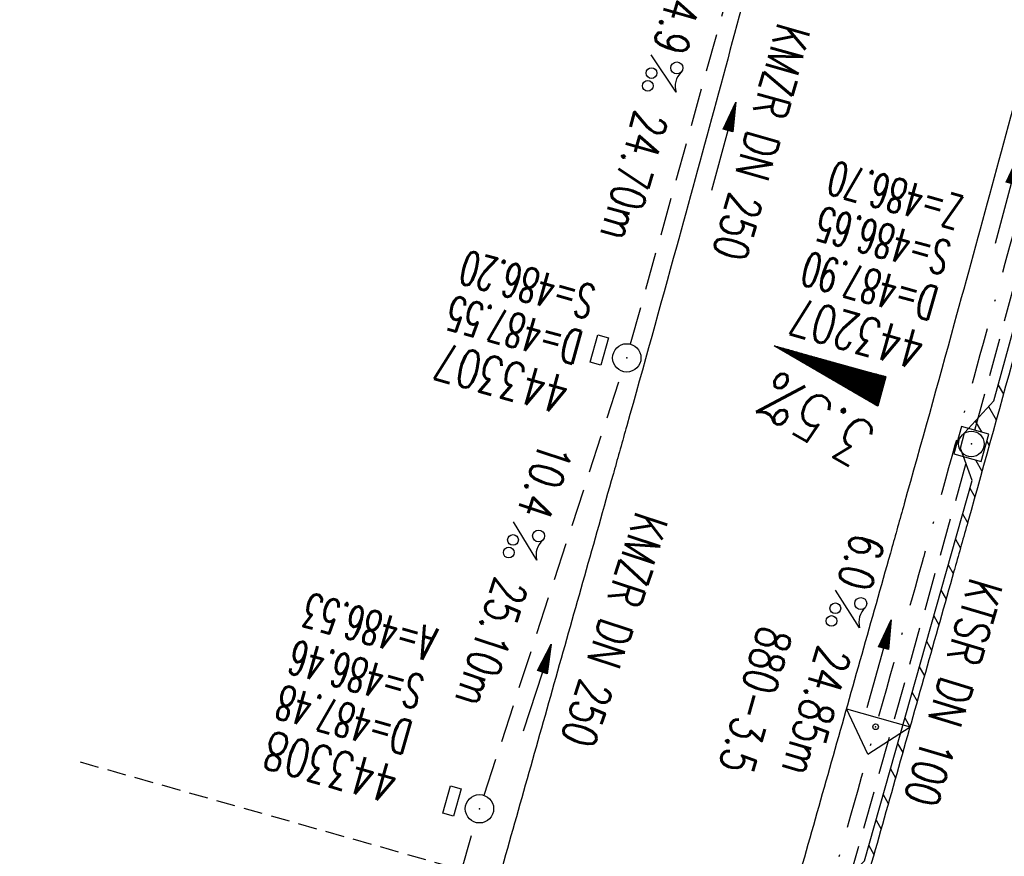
# Model space of a CAD drawing. Extents: x 459406 to 461721, y 413308 to 423218.
# Tile 144 of 256: x 461150 to 461202, y 418235 to 418280. Entities that reach past the tile are written whole.
import ezdxf
from ezdxf.enums import TextEntityAlignment as Align

# ---------------------------------------------------------------- set-up
doc = ezdxf.new("R2010")
doc.units = 0
doc.header["$LTSCALE"] = 2
doc.header["$MEASUREMENT"] = 0
for name, pattern in [('AUSGEZOGEN', [0]), ('GESTRICH-X2', [1.5, 1, -0.5]), ('GESTRICHELT', [0.75, 0.5, -0.25]), ('STRICHPT-X3', [3, 1.5, -0.75, 0, -0.75])]:
    doc.linetypes.add(name, pattern=pattern)
doc.layers.get('0').update_dxf_attribs({"linetype": 'AUSGEZOGEN'})
for name, color, linetype in [('ACHSE', 1, 'STRICHPT-X3'), ('FBR', 8, 'CONTINUOUS'), ('GEF', 7, 'AUSGEZOGEN'), ('HEKTOM', 1, 'GESTRICHELT'), ('KANAL', 7, 'GESTRICH-X2'), ('Netzknoten_PKT', 7, 'CONTINUOUS'), ('Netzknoten_PKT-NR', 7, 'CONTINUOUS'), ('Netzknoten_SIGNATUR', 7, 'CONTINUOUS'), ('PFEIL', 7, 'CONTINUOUS'), ('RINNE', 200, 'CONTINUOUS'), ('SCHACHTNR', 6, 'CONTINUOUS'), ('SCHLITZRINNE', 200, 'AUSGEZOGEN'), ('SCHSYMBOL', 7, 'AUSGEZOGEN'), ('TEXTO', 4, 'CONTINUOUS'), ('TEXTU', 4, 'CONTINUOUS')]:
    doc.layers.add(name, color=color, linetype=linetype)
doc.styles.add('ROMANS', font='romans.shx', dxfattribs={"width": 0.8})

# ---------------------------------------------------------------- blocks, each defined once
blk = doc.blocks.new('GST')
at = {"color": 0}
blk.add_circle((0, 0), 0.75, dxfattribs=at)
blk.add_point((0, 0), dxfattribs=at)
blk = doc.blocks.new('17')
blk.add_lwpolyline([(-0.755, -1.218), (0.748, -1.218), (0.748, -1.801), (-0.755, -1.801)], close=True)
blk.add_blockref('GST', (0, 0))
blk = doc.blocks.new('PROM')
blk.add_line((1.566, 1.817), (0.019, 0.015))
for centre, radius in [((0.317, 1.51), 0.317), ((0.943, 0.291), 0.283), ((1.645, 0.287), 0.283)]:
    blk.add_circle(centre, radius)
blk.add_arc((0.992, 2.682), 1.033, 239.1414, 303.3549)
blk = doc.blocks.new('PFEIL2')
at = {"color": 0}
for p, q in [((0.88, 0.002), (-2.401, -0.012)), ((0.881, -0.271), (0.879, 0.276)), ((0.879, 0.276), (2.429, 0.009)), ((0.911, 0.27), (0.879, 0.265)), ((0.965, 0.261), (0.879, 0.246)), ((1.019, 0.252), (0.879, 0.228)), ((1.073, 0.242), (0.879, 0.209)), ((1.127, 0.233), (0.879, 0.191)), ((1.181, 0.224), (0.879, 0.172)), ((1.235, 0.214), (0.879, 0.154)), ((1.289, 0.205), (0.879, 0.135)), ((1.343, 0.196), (0.879, 0.117)), ((1.397, 0.187), (0.879, 0.098)), ((1.451, 0.177), (0.879, 0.08)), ((1.505, 0.168), (0.879, 0.061)), ((1.559, 0.159), (0.88, 0.043)), ((1.613, 0.149), (0.88, 0.024)), ((1.668, 0.14), (0.88, 0.006)), ((1.722, 0.131), (0.88, -0.013)), ((1.776, 0.121), (0.88, -0.031)), ((1.83, 0.112), (0.88, -0.05)), ((1.884, 0.103), (0.88, -0.068)), ((1.938, 0.094), (0.88, -0.087)), ((1.992, 0.084), (0.88, -0.105)), ((2.046, 0.075), (0.88, -0.124)), ((2.1, 0.066), (0.88, -0.142)), ((2.154, 0.056), (0.88, -0.161)), ((2.208, 0.047), (0.88, -0.179)), ((2.262, 0.038), (0.881, -0.198)), ((2.316, 0.029), (0.881, -0.216)), ((2.37, 0.019), (0.881, -0.235)), ((2.424, 0.01), (0.881, -0.253)), ((2.429, 0.009), (0.881, -0.271))]:
    blk.add_line(p, q, dxfattribs=at)
blk = doc.blocks.new('20')
blk.add_lwpolyline([(-0.754, -0.751), (0.754, -0.751), (0.754, 0.75), (-0.754, 0.75)], close=True)
blk.add_circle((0, 0), 0.676)
blk.add_point((0, 0))
blk = doc.blocks.new('*X8')
at = {"color": 0}
for p, q in [((725.827, 193.844), (727.436, 195.453)), ((725.827, 193.853), (727.427, 195.453)), ((725.827, 193.861), (727.418, 195.453)), ((725.827, 193.87), (727.409, 195.453)), ((725.827, 193.879), (727.401, 195.453)), ((725.827, 193.888), (727.392, 195.453)), ((725.827, 193.897), (727.383, 195.453)), ((725.827, 193.906), (727.374, 195.453)), ((725.827, 193.914), (727.365, 195.453)), ((725.827, 193.923), (727.356, 195.453)), ((725.827, 193.932), (727.347, 195.453)), ((725.827, 193.941), (727.339, 195.453)), ((725.827, 193.95), (727.33, 195.453)), ((725.827, 193.959), (727.321, 195.453)), ((725.827, 193.967), (727.312, 195.453)), ((725.827, 193.976), (727.303, 195.453)), ((725.827, 193.985), (727.294, 195.453)), ((725.827, 193.994), (727.286, 195.453)), ((725.827, 194.003), (727.277, 195.453)), ((725.827, 194.012), (727.268, 195.453)), ((725.827, 194.02), (727.259, 195.453)), ((725.827, 194.029), (727.25, 195.453)), ((725.827, 194.038), (727.241, 195.453)), ((725.827, 194.047), (727.233, 195.453)), ((725.827, 194.056), (727.224, 195.453)), ((725.827, 194.065), (727.215, 195.453)), ((725.827, 194.073), (727.206, 195.453)), ((725.827, 194.082), (727.197, 195.453)), ((725.827, 194.091), (727.188, 195.453)), ((725.827, 194.1), (727.18, 195.453)), ((725.827, 194.109), (727.171, 195.453)), ((725.827, 194.118), (727.162, 195.453)), ((725.827, 194.127), (727.153, 195.453)), ((725.827, 194.135), (727.144, 195.453)), ((725.827, 194.144), (727.135, 195.453)), ((725.827, 194.153), (727.127, 195.453)), ((725.827, 194.162), (727.118, 195.453)), ((725.827, 194.171), (727.109, 195.453)), ((725.827, 194.18), (727.1, 195.453)), ((725.827, 194.188), (727.091, 195.453)), ((725.827, 194.197), (727.082, 195.453)), ((725.827, 194.206), (727.073, 195.453)), ((725.827, 194.215), (727.065, 195.453)), ((725.827, 194.224), (727.056, 195.453)), ((725.827, 194.233), (727.047, 195.453)), ((725.827, 194.241), (727.038, 195.453)), ((725.827, 194.25), (727.029, 195.453)), ((725.827, 194.259), (727.02, 195.453)), ((725.827, 194.268), (727.012, 195.453)), ((725.827, 194.277), (727.003, 195.453)), ((725.827, 194.286), (726.994, 195.453)), ((725.827, 194.294), (726.985, 195.453)), ((725.827, 194.303), (726.976, 195.453)), ((725.827, 194.312), (726.967, 195.453)), ((725.827, 194.321), (726.959, 195.453)), ((725.827, 194.33), (726.95, 195.453)), ((725.827, 194.339), (726.941, 195.453)), ((725.827, 194.348), (726.932, 195.453)), ((725.827, 194.356), (726.923, 195.453)), ((725.827, 194.365), (726.914, 195.453)), ((725.827, 194.374), (726.906, 195.453)), ((725.827, 194.383), (726.897, 195.453)), ((725.827, 194.392), (726.888, 195.453)), ((725.827, 194.401), (726.879, 195.453)), ((725.827, 194.409), (726.87, 195.453)), ((725.827, 194.418), (726.861, 195.453)), ((725.827, 194.427), (726.853, 195.453)), ((725.827, 194.436), (726.844, 195.453)), ((725.827, 194.445), (726.835, 195.453)), ((725.827, 194.454), (726.826, 195.453)), ((725.827, 194.462), (726.817, 195.453)), ((725.827, 194.471), (726.808, 195.453)), ((725.827, 194.48), (726.799, 195.453)), ((725.827, 194.489), (726.791, 195.453)), ((725.827, 194.498), (726.782, 195.453)), ((725.827, 194.507), (726.773, 195.453)), ((725.827, 194.515), (726.764, 195.453)), ((725.827, 194.524), (726.755, 195.453)), ((725.827, 194.533), (726.746, 195.453)), ((725.827, 194.542), (726.738, 195.453)), ((725.827, 194.551), (726.729, 195.453)), ((725.827, 194.56), (726.72, 195.453)), ((725.827, 194.568), (726.711, 195.453)), ((725.827, 194.577), (726.702, 195.453)), ((725.827, 194.586), (726.693, 195.453)), ((725.827, 194.595), (726.685, 195.453)), ((725.827, 194.604), (726.676, 195.453)), ((725.827, 194.613), (726.667, 195.453)), ((725.827, 194.622), (726.658, 195.453)), ((725.827, 194.63), (726.649, 195.453)), ((725.827, 194.639), (726.64, 195.453)), ((725.827, 194.648), (726.632, 195.453)), ((725.827, 194.657), (726.623, 195.453)), ((725.827, 194.666), (726.614, 195.453)), ((725.827, 194.675), (726.605, 195.453)), ((725.827, 194.683), (726.596, 195.453)), ((725.827, 194.692), (726.587, 195.453)), ((725.827, 194.701), (726.579, 195.453)), ((725.827, 194.71), (726.57, 195.453)), ((725.827, 194.719), (726.561, 195.453)), ((725.827, 194.728), (726.552, 195.453)), ((725.827, 194.736), (726.543, 195.453)), ((725.827, 194.745), (726.534, 195.453)), ((725.827, 194.754), (726.525, 195.453)), ((725.827, 194.763), (726.517, 195.453)), ((725.827, 194.772), (726.508, 195.453)), ((725.827, 194.781), (726.499, 195.453)), ((725.827, 194.789), (726.49, 195.453)), ((725.827, 194.798), (726.481, 195.453)), ((725.827, 194.807), (726.472, 195.453)), ((725.827, 194.816), (726.464, 195.453)), ((725.827, 194.825), (726.455, 195.453)), ((725.827, 194.834), (726.446, 195.453)), ((725.827, 194.842), (726.437, 195.453)), ((725.827, 194.851), (726.428, 195.453)), ((725.827, 194.86), (726.419, 195.453)), ((725.827, 194.869), (726.411, 195.453)), ((725.827, 194.878), (726.402, 195.453)), ((725.827, 194.887), (726.393, 195.453)), ((725.827, 194.896), (726.384, 195.453)), ((725.827, 194.904), (726.375, 195.453)), ((725.827, 194.913), (726.366, 195.453)), ((725.827, 194.922), (726.358, 195.453)), ((725.827, 194.931), (726.349, 195.453)), ((725.827, 194.94), (726.34, 195.453)), ((725.827, 194.949), (726.331, 195.453)), ((725.827, 194.957), (726.322, 195.453)), ((725.827, 194.966), (726.313, 195.453)), ((725.827, 194.975), (726.305, 195.453)), ((725.827, 194.984), (726.296, 195.453)), ((725.827, 194.993), (726.287, 195.453)), ((725.827, 195.002), (726.278, 195.453)), ((725.827, 195.01), (726.269, 195.453)), ((725.827, 195.019), (726.26, 195.453)), ((725.827, 195.028), (726.251, 195.453)), ((725.827, 195.037), (726.243, 195.453)), ((725.827, 195.046), (726.234, 195.453)), ((725.827, 195.055), (726.225, 195.453)), ((725.827, 195.063), (726.216, 195.453)), ((725.827, 195.072), (726.207, 195.453)), ((725.827, 195.081), (726.198, 195.453)), ((725.827, 195.09), (726.19, 195.453)), ((725.827, 195.099), (726.181, 195.453)), ((725.827, 195.108), (726.172, 195.453)), ((725.827, 195.116), (726.163, 195.453)), ((725.827, 195.125), (726.154, 195.453)), ((725.827, 195.134), (726.145, 195.453)), ((725.827, 195.143), (726.137, 195.453)), ((725.827, 195.152), (726.128, 195.453)), ((725.827, 195.161), (726.119, 195.453)), ((725.827, 195.17), (726.11, 195.453)), ((725.827, 195.178), (726.101, 195.453)), ((725.827, 195.187), (726.092, 195.453)), ((725.827, 195.196), (726.084, 195.453)), ((725.827, 195.205), (726.075, 195.453)), ((725.827, 195.214), (726.066, 195.453)), ((725.827, 195.223), (726.057, 195.453)), ((725.827, 195.231), (726.048, 195.453)), ((725.827, 195.24), (726.039, 195.453)), ((725.827, 195.249), (726.031, 195.453)), ((725.827, 195.258), (726.022, 195.453)), ((725.827, 195.267), (726.013, 195.453)), ((725.827, 195.276), (726.004, 195.453)), ((725.827, 195.284), (725.995, 195.453)), ((725.827, 195.293), (725.986, 195.453)), ((725.827, 195.302), (725.977, 195.453)), ((725.827, 195.311), (725.969, 195.453)), ((725.827, 195.32), (725.96, 195.453)), ((725.827, 195.329), (725.951, 195.453)), ((725.827, 195.337), (725.942, 195.453)), ((725.827, 195.346), (725.933, 195.453)), ((725.827, 195.355), (725.924, 195.453)), ((725.827, 195.364), (725.916, 195.453)), ((725.827, 195.373), (725.907, 195.453)), ((725.827, 195.382), (725.898, 195.453)), ((725.827, 195.39), (725.889, 195.453)), ((725.827, 195.399), (725.88, 195.453)), ((725.827, 195.408), (725.871, 195.453)), ((725.827, 195.417), (725.863, 195.453)), ((725.827, 195.426), (725.854, 195.453)), ((725.827, 195.435), (725.845, 195.453)), ((725.827, 195.444), (725.836, 195.453)), ((725.827, 193.826), (727.433, 195.433)), ((725.827, 193.817), (727.43, 195.421)), ((725.827, 193.808), (727.427, 195.409)), ((725.827, 193.799), (727.424, 195.397)), ((725.827, 193.791), (727.421, 195.385)), ((725.827, 193.782), (727.418, 195.373)), ((725.827, 193.773), (727.414, 195.361)), ((725.827, 193.764), (727.411, 195.349)), ((725.827, 193.755), (727.408, 195.337)), ((725.827, 193.746), (727.405, 195.325)), ((725.827, 193.738), (727.402, 195.313)), ((725.827, 193.729), (727.399, 195.301)), ((725.827, 193.72), (727.395, 195.289)), ((725.827, 193.711), (727.392, 195.277)), ((725.827, 193.702), (727.389, 195.265)), ((725.827, 193.693), (727.386, 195.253)), ((725.827, 193.685), (727.383, 195.241)), ((725.827, 193.676), (727.38, 195.229)), ((725.827, 193.667), (727.377, 195.217)), ((725.827, 193.658), (727.373, 195.205)), ((725.827, 193.649), (727.37, 195.193)), ((725.827, 193.64), (727.367, 195.181)), ((725.827, 193.632), (727.364, 195.169)), ((725.827, 193.623), (727.361, 195.157)), ((725.827, 193.614), (727.358, 195.145)), ((725.827, 193.605), (727.354, 195.133)), ((725.827, 193.596), (727.351, 195.121)), ((725.827, 193.587), (727.348, 195.109)), ((725.827, 193.579), (727.345, 195.097)), ((725.827, 193.57), (727.342, 195.085)), ((725.827, 193.561), (727.339, 195.073)), ((725.827, 193.552), (727.336, 195.061)), ((725.827, 193.543), (727.332, 195.049)), ((725.827, 193.534), (727.329, 195.037)), ((725.827, 193.525), (727.326, 195.025)), ((725.827, 193.517), (727.323, 195.013)), ((725.827, 193.508), (727.32, 195.001)), ((725.827, 193.499), (727.317, 194.989)), ((725.827, 193.49), (727.313, 194.977)), ((725.827, 193.481), (727.31, 194.965)), ((725.827, 193.472), (727.307, 194.953)), ((725.827, 193.464), (727.304, 194.941)), ((725.827, 193.455), (727.301, 194.929)), ((725.827, 193.446), (727.298, 194.917)), ((725.827, 193.437), (727.295, 194.905)), ((725.827, 193.428), (727.291, 194.893)), ((725.827, 193.419), (727.288, 194.881)), ((725.827, 193.411), (727.285, 194.869)), ((725.827, 193.402), (727.282, 194.857)), ((725.827, 193.393), (727.279, 194.845)), ((725.827, 193.384), (727.276, 194.833)), ((725.827, 193.375), (727.272, 194.821)), ((725.827, 193.366), (727.269, 194.809)), ((725.827, 193.358), (727.266, 194.797)), ((725.827, 193.349), (727.263, 194.785)), ((725.827, 193.34), (727.26, 194.773)), ((725.827, 193.331), (727.257, 194.761)), ((725.827, 193.322), (727.254, 194.749)), ((725.827, 193.313), (727.25, 194.737)), ((725.827, 193.305), (727.247, 194.725)), ((725.827, 193.296), (727.244, 194.713)), ((725.827, 193.287), (727.241, 194.701)), ((725.827, 193.278), (727.238, 194.689)), ((725.827, 193.269), (727.235, 194.677)), ((725.827, 193.26), (727.231, 194.665)), ((725.827, 193.251), (727.228, 194.653)), ((725.827, 193.243), (727.225, 194.641)), ((725.827, 193.234), (727.222, 194.629)), ((725.827, 193.225), (727.219, 194.617)), ((725.827, 193.216), (727.216, 194.605)), ((725.827, 193.207), (727.213, 194.593)), ((725.827, 193.198), (727.209, 194.581)), ((725.827, 193.19), (727.206, 194.569)), ((725.827, 193.181), (727.203, 194.557)), ((725.827, 193.172), (727.2, 194.545)), ((725.827, 193.163), (727.197, 194.533)), ((725.827, 193.154), (727.194, 194.521)), ((725.827, 193.145), (727.19, 194.509)), ((725.827, 193.137), (727.187, 194.497)), ((725.827, 193.128), (727.184, 194.485)), ((725.827, 193.119), (727.181, 194.473)), ((725.827, 193.11), (727.178, 194.461)), ((725.827, 193.101), (727.175, 194.449)), ((725.827, 193.092), (727.172, 194.437)), ((725.827, 193.084), (727.168, 194.425)), ((725.827, 193.075), (727.165, 194.413)), ((725.827, 193.066), (727.162, 194.401)), ((725.827, 193.057), (727.159, 194.389)), ((725.827, 193.048), (727.156, 194.377)), ((725.827, 193.039), (727.153, 194.365)), ((725.827, 193.031), (727.149, 194.353)), ((725.827, 193.022), (727.146, 194.341)), ((725.827, 193.013), (727.143, 194.329)), ((725.827, 193.004), (727.14, 194.317)), ((725.827, 192.995), (727.137, 194.305)), ((725.827, 192.986), (727.134, 194.293)), ((725.827, 192.977), (727.131, 194.281)), ((725.827, 192.969), (727.127, 194.269)), ((725.827, 192.96), (727.124, 194.257)), ((725.827, 192.951), (727.121, 194.245)), ((725.827, 192.942), (727.118, 194.233)), ((725.827, 192.933), (727.115, 194.221)), ((725.827, 192.924), (727.112, 194.209)), ((725.827, 192.916), (727.108, 194.197)), ((725.827, 192.907), (727.105, 194.185)), ((725.827, 192.898), (727.102, 194.173)), ((725.827, 192.889), (727.099, 194.161)), ((725.827, 192.88), (727.096, 194.15)), ((725.827, 192.871), (727.093, 194.138)), ((725.827, 192.863), (727.09, 194.126)), ((725.827, 192.854), (727.086, 194.114)), ((725.827, 192.845), (727.083, 194.102)), ((725.827, 192.836), (727.08, 194.09)), ((725.827, 192.827), (727.077, 194.078)), ((725.827, 192.818), (727.074, 194.066)), ((725.827, 192.81), (727.071, 194.054)), ((725.827, 192.801), (727.068, 194.042)), ((725.827, 192.792), (727.064, 194.03)), ((725.827, 192.783), (727.061, 194.018)), ((725.827, 192.774), (727.058, 194.006)), ((725.827, 192.765), (727.055, 193.994)), ((725.827, 192.757), (727.052, 193.982)), ((725.827, 192.748), (727.049, 193.97)), ((725.827, 192.739), (727.045, 193.958)), ((725.827, 192.73), (727.042, 193.946)), ((725.827, 192.721), (727.039, 193.934)), ((725.827, 192.712), (727.036, 193.922)), ((725.827, 192.703), (727.033, 193.91)), ((725.827, 192.695), (727.03, 193.898)), ((725.827, 192.686), (727.027, 193.886)), ((725.827, 192.677), (727.023, 193.874)), ((725.827, 192.668), (727.02, 193.862)), ((725.827, 192.659), (727.017, 193.85)), ((725.827, 192.65), (727.014, 193.838)), ((725.827, 192.642), (727.011, 193.826)), ((725.827, 192.633), (727.008, 193.814)), ((725.827, 192.624), (727.004, 193.802)), ((725.827, 192.615), (727.001, 193.79)), ((725.827, 192.606), (726.998, 193.778)), ((725.827, 192.597), (726.995, 193.766)), ((725.827, 192.589), (726.992, 193.754)), ((725.827, 192.58), (726.989, 193.742)), ((725.827, 192.571), (726.986, 193.73)), ((725.827, 192.562), (726.982, 193.718)), ((725.827, 192.553), (726.979, 193.706)), ((725.827, 192.544), (726.976, 193.694)), ((725.827, 192.536), (726.973, 193.682)), ((725.827, 192.527), (726.97, 193.67)), ((725.827, 192.518), (726.967, 193.658)), ((725.827, 192.509), (726.963, 193.646)), ((725.827, 192.5), (726.96, 193.634)), ((725.827, 192.491), (726.957, 193.622)), ((725.827, 192.483), (726.954, 193.61)), ((725.827, 192.474), (726.951, 193.598)), ((725.827, 192.465), (726.948, 193.586)), ((725.827, 192.456), (726.945, 193.574)), ((725.827, 192.447), (726.941, 193.562)), ((725.827, 192.438), (726.938, 193.55)), ((725.827, 192.429), (726.935, 193.538)), ((725.827, 192.421), (726.932, 193.526)), ((725.827, 192.412), (726.929, 193.514)), ((725.827, 192.403), (726.926, 193.502)), ((725.827, 192.394), (726.922, 193.49)), ((725.827, 192.385), (726.919, 193.478)), ((725.827, 192.376), (726.916, 193.466)), ((725.827, 192.368), (726.913, 193.454)), ((725.827, 192.359), (726.91, 193.442)), ((725.827, 192.35), (726.907, 193.43)), ((725.827, 192.341), (726.904, 193.418)), ((725.827, 192.332), (726.9, 193.406)), ((725.827, 192.323), (726.897, 193.394)), ((725.827, 192.315), (726.894, 193.382)), ((725.827, 192.306), (726.891, 193.37)), ((725.827, 192.297), (726.888, 193.358)), ((725.827, 192.288), (726.885, 193.346)), ((725.827, 192.279), (726.881, 193.334)), ((725.827, 192.27), (726.878, 193.322)), ((725.827, 192.262), (726.875, 193.31)), ((725.827, 192.253), (726.872, 193.298)), ((725.827, 192.244), (726.869, 193.286)), ((725.827, 192.235), (726.866, 193.274)), ((725.827, 192.226), (726.863, 193.262)), ((725.827, 192.217), (726.859, 193.25)), ((725.827, 192.209), (726.856, 193.238)), ((725.827, 192.2), (726.853, 193.226)), ((725.827, 192.191), (726.85, 193.214)), ((725.827, 192.182), (726.847, 193.202)), ((725.827, 192.173), (726.844, 193.19)), ((725.827, 192.164), (726.84, 193.178)), ((725.827, 192.155), (726.837, 193.166)), ((725.827, 192.147), (726.834, 193.154)), ((725.827, 192.138), (726.831, 193.142)), ((725.827, 192.129), (726.828, 193.13)), ((725.827, 192.12), (726.825, 193.118)), ((725.827, 192.111), (726.822, 193.106)), ((725.827, 192.102), (726.818, 193.094)), ((725.827, 192.094), (726.815, 193.082)), ((725.827, 192.085), (726.812, 193.07)), ((725.827, 192.076), (726.809, 193.058)), ((725.827, 192.067), (726.806, 193.046)), ((725.827, 192.058), (726.803, 193.034)), ((725.827, 192.049), (726.799, 193.022)), ((725.827, 192.041), (726.796, 193.01)), ((725.827, 192.032), (726.793, 192.998)), ((725.827, 192.023), (726.79, 192.986)), ((725.827, 192.014), (726.787, 192.974)), ((725.827, 192.005), (726.784, 192.962)), ((725.827, 191.996), (726.781, 192.95)), ((725.827, 191.988), (726.777, 192.938)), ((725.827, 191.979), (726.774, 192.926)), ((725.827, 191.97), (726.771, 192.914)), ((725.827, 191.961), (726.768, 192.902)), ((725.827, 191.952), (726.765, 192.89)), ((725.827, 191.943), (726.762, 192.878)), ((725.827, 191.935), (726.758, 192.866)), ((725.827, 191.926), (726.755, 192.854)), ((725.827, 191.917), (726.752, 192.842)), ((725.827, 191.908), (726.749, 192.83)), ((725.827, 191.899), (726.746, 192.818)), ((725.827, 191.89), (726.743, 192.806)), ((725.827, 191.881), (726.74, 192.794)), ((725.827, 191.873), (726.736, 192.782)), ((725.827, 191.864), (726.733, 192.77)), ((725.827, 191.855), (726.73, 192.758)), ((725.827, 191.846), (726.727, 192.746)), ((725.827, 191.837), (726.724, 192.734)), ((725.827, 191.828), (726.721, 192.722)), ((725.827, 191.82), (726.717, 192.71)), ((725.827, 191.811), (726.714, 192.698)), ((725.827, 191.802), (726.711, 192.686)), ((725.827, 191.793), (726.708, 192.674)), ((725.827, 191.784), (726.705, 192.662)), ((725.827, 191.775), (726.702, 192.65)), ((725.827, 191.767), (726.699, 192.639)), ((725.827, 191.758), (726.695, 192.627)), ((725.827, 191.749), (726.692, 192.615)), ((725.827, 191.74), (726.689, 192.603)), ((725.827, 191.731), (726.686, 192.591)), ((725.827, 191.722), (726.683, 192.579)), ((725.827, 191.714), (726.68, 192.567)), ((725.827, 191.705), (726.677, 192.555)), ((725.827, 191.696), (726.673, 192.543)), ((725.827, 191.687), (726.67, 192.531)), ((725.827, 191.678), (726.667, 192.519)), ((725.827, 191.669), (726.664, 192.507)), ((725.827, 191.66), (726.661, 192.495)), ((725.827, 191.652), (726.658, 192.483)), ((725.827, 191.643), (726.654, 192.471)), ((725.827, 191.634), (726.651, 192.459)), ((725.827, 191.625), (726.648, 192.447)), ((725.827, 191.616), (726.645, 192.435)), ((725.827, 191.607), (726.642, 192.423)), ((725.827, 191.599), (726.639, 192.411)), ((725.827, 191.59), (726.636, 192.399)), ((725.827, 191.581), (726.632, 192.387)), ((725.827, 191.572), (726.629, 192.375)), ((725.827, 191.563), (726.626, 192.363)), ((725.827, 191.554), (726.623, 192.351)), ((725.827, 191.546), (726.62, 192.339)), ((725.827, 191.537), (726.617, 192.327)), ((725.827, 191.528), (726.613, 192.315)), ((725.827, 191.519), (726.61, 192.303)), ((725.827, 191.51), (726.607, 192.291)), ((725.827, 191.501), (726.604, 192.279)), ((725.827, 191.493), (726.601, 192.267)), ((725.827, 191.484), (726.598, 192.255)), ((725.827, 191.475), (726.595, 192.243)), ((725.827, 191.466), (726.591, 192.231)), ((725.827, 191.457), (726.588, 192.219)), ((725.827, 191.448), (726.585, 192.207)), ((725.827, 191.44), (726.582, 192.195)), ((725.827, 191.431), (726.579, 192.183)), ((725.827, 191.422), (726.576, 192.171)), ((725.827, 191.413), (726.572, 192.159)), ((725.827, 191.404), (726.569, 192.147)), ((725.827, 191.395), (726.566, 192.135)), ((725.827, 191.386), (726.563, 192.123)), ((725.827, 191.378), (726.56, 192.111)), ((725.827, 191.369), (726.557, 192.099)), ((725.827, 191.36), (726.554, 192.087)), ((725.827, 191.351), (726.55, 192.075)), ((725.827, 191.342), (726.547, 192.063)), ((725.827, 191.333), (726.544, 192.051)), ((725.827, 191.325), (726.541, 192.039)), ((725.827, 191.316), (726.538, 192.027)), ((725.827, 191.307), (726.535, 192.015)), ((725.827, 191.298), (726.531, 192.003)), ((725.827, 191.289), (726.528, 191.991)), ((725.827, 191.28), (726.525, 191.979)), ((725.827, 191.272), (726.522, 191.967)), ((725.827, 191.263), (726.519, 191.955)), ((725.827, 191.254), (726.516, 191.943)), ((725.827, 191.245), (726.513, 191.931)), ((725.827, 191.236), (726.509, 191.919)), ((725.827, 191.227), (726.506, 191.907)), ((725.827, 191.219), (726.503, 191.895)), ((725.827, 191.21), (726.5, 191.883)), ((725.827, 191.201), (726.497, 191.871)), ((725.827, 191.192), (726.494, 191.859)), ((725.827, 191.183), (726.49, 191.847)), ((725.827, 191.174), (726.487, 191.835)), ((725.827, 191.166), (726.484, 191.823)), ((725.827, 191.157), (726.481, 191.811)), ((725.827, 191.148), (726.478, 191.799)), ((725.827, 191.139), (726.475, 191.787)), ((725.827, 191.13), (726.472, 191.775)), ((725.827, 191.121), (726.468, 191.763)), ((725.827, 191.112), (726.465, 191.751)), ((725.827, 191.104), (726.462, 191.739)), ((725.827, 191.095), (726.459, 191.727)), ((725.827, 191.086), (726.456, 191.715)), ((725.827, 191.077), (726.453, 191.703)), ((725.827, 191.068), (726.449, 191.691)), ((725.827, 191.059), (726.446, 191.679)), ((725.827, 191.051), (726.443, 191.667)), ((725.827, 191.042), (726.44, 191.655)), ((725.827, 191.033), (726.437, 191.643)), ((725.827, 191.024), (726.434, 191.631)), ((725.827, 191.015), (726.431, 191.619)), ((725.827, 191.006), (726.427, 191.607)), ((725.827, 190.998), (726.424, 191.595)), ((725.827, 190.989), (726.421, 191.583)), ((725.827, 190.98), (726.418, 191.571)), ((725.827, 190.971), (726.415, 191.559)), ((725.827, 190.962), (726.412, 191.547)), ((725.827, 190.953), (726.408, 191.535)), ((725.827, 190.945), (726.405, 191.523)), ((725.827, 190.936), (726.402, 191.511)), ((725.827, 190.927), (726.399, 191.499)), ((725.827, 190.918), (726.396, 191.487)), ((725.827, 190.909), (726.393, 191.475)), ((725.827, 190.9), (726.39, 191.463)), ((725.827, 190.892), (726.386, 191.451)), ((725.827, 190.883), (726.383, 191.439)), ((725.827, 190.874), (726.38, 191.427)), ((725.827, 190.865), (726.377, 191.415)), ((725.827, 190.856), (726.374, 191.403)), ((725.827, 190.847), (726.371, 191.391)), ((725.827, 190.838), (726.367, 191.379)), ((725.827, 190.83), (726.364, 191.367)), ((725.827, 190.821), (726.361, 191.355)), ((725.827, 190.812), (726.358, 191.343)), ((725.827, 190.803), (726.355, 191.331)), ((725.827, 190.794), (726.352, 191.319)), ((725.827, 190.785), (726.349, 191.307)), ((725.827, 190.777), (726.345, 191.295)), ((725.827, 190.768), (726.342, 191.283)), ((725.827, 190.759), (726.339, 191.271)), ((725.827, 190.75), (726.336, 191.259)), ((725.827, 190.741), (726.333, 191.247)), ((725.827, 190.732), (726.33, 191.235)), ((725.827, 190.724), (726.326, 191.223)), ((725.827, 190.715), (726.323, 191.211)), ((725.827, 190.706), (726.32, 191.199)), ((725.827, 190.697), (726.317, 191.187)), ((725.827, 190.688), (726.314, 191.175)), ((725.827, 190.679), (726.311, 191.163)), ((725.827, 190.671), (726.308, 191.151)), ((725.827, 190.662), (726.304, 191.139)), ((725.827, 190.653), (726.301, 191.128)), ((725.827, 190.644), (726.298, 191.116)), ((725.827, 190.635), (726.295, 191.104)), ((725.827, 190.626), (726.292, 191.092)), ((725.827, 190.618), (726.289, 191.08)), ((725.827, 190.609), (726.286, 191.068)), ((725.827, 190.6), (726.282, 191.056)), ((725.827, 190.591), (726.279, 191.044)), ((725.827, 190.582), (726.276, 191.032)), ((725.827, 190.573), (726.273, 191.02)), ((725.827, 190.564), (726.27, 191.008)), ((725.827, 190.556), (726.267, 190.996)), ((725.827, 190.547), (726.263, 190.984)), ((725.827, 190.538), (726.26, 190.972)), ((725.827, 190.529), (726.257, 190.96)), ((725.827, 190.52), (726.254, 190.948)), ((725.827, 190.511), (726.251, 190.936)), ((725.827, 190.503), (726.248, 190.924)), ((725.827, 190.494), (726.245, 190.912)), ((725.827, 190.485), (726.241, 190.9)), ((725.827, 190.476), (726.238, 190.888)), ((725.827, 190.467), (726.235, 190.876)), ((725.827, 190.458), (726.232, 190.864)), ((725.827, 190.45), (726.229, 190.852)), ((725.827, 190.441), (726.226, 190.84)), ((725.827, 190.432), (726.222, 190.828)), ((725.827, 190.423), (726.219, 190.816)), ((725.827, 190.414), (726.216, 190.804)), ((725.827, 190.405), (726.213, 190.792)), ((725.827, 190.397), (726.21, 190.78)), ((725.827, 190.388), (726.207, 190.768)), ((725.827, 190.379), (726.204, 190.756)), ((725.827, 190.37), (726.2, 190.744)), ((725.827, 190.361), (726.197, 190.732)), ((725.827, 190.352), (726.194, 190.72)), ((725.827, 190.344), (726.191, 190.708)), ((725.827, 190.335), (726.188, 190.696)), ((725.827, 190.326), (726.185, 190.684)), ((725.827, 190.317), (726.181, 190.672)), ((725.827, 190.308), (726.178, 190.66)), ((725.827, 190.299), (726.175, 190.648)), ((725.827, 190.29), (726.172, 190.636)), ((725.827, 190.282), (726.169, 190.624)), ((725.827, 190.273), (726.166, 190.612)), ((725.827, 190.264), (726.163, 190.6)), ((725.827, 190.255), (726.159, 190.588)), ((725.827, 190.246), (726.156, 190.576)), ((725.827, 190.237), (726.153, 190.564)), ((725.827, 190.229), (726.15, 190.552)), ((725.827, 190.22), (726.147, 190.54)), ((725.827, 190.211), (726.144, 190.528)), ((725.827, 190.202), (726.14, 190.516)), ((725.827, 190.193), (726.137, 190.504)), ((725.827, 190.184), (726.134, 190.492)), ((725.827, 190.176), (726.131, 190.48)), ((725.827, 190.167), (726.128, 190.468)), ((725.827, 190.158), (726.125, 190.456)), ((725.827, 190.149), (726.122, 190.444)), ((725.827, 190.14), (726.118, 190.432)), ((725.827, 190.131), (726.115, 190.42)), ((725.827, 190.123), (726.112, 190.408)), ((725.827, 190.114), (726.109, 190.396)), ((725.827, 190.105), (726.106, 190.384)), ((725.827, 190.096), (726.103, 190.372)), ((725.827, 190.087), (726.099, 190.36)), ((725.827, 190.078), (726.096, 190.348)), ((725.827, 190.07), (726.093, 190.336)), ((725.827, 190.061), (726.09, 190.324)), ((725.827, 190.052), (726.087, 190.312)), ((725.827, 190.043), (726.084, 190.3)), ((725.827, 190.034), (726.081, 190.288)), ((725.827, 190.025), (726.077, 190.276)), ((725.827, 190.016), (726.074, 190.264)), ((725.827, 190.008), (726.071, 190.252)), ((725.827, 189.999), (726.068, 190.24)), ((725.827, 189.99), (726.065, 190.228)), ((725.827, 189.981), (726.062, 190.216)), ((725.827, 189.972), (726.058, 190.204)), ((725.827, 189.963), (726.055, 190.192)), ((725.827, 189.955), (726.052, 190.18)), ((725.827, 189.946), (726.049, 190.168)), ((725.827, 189.937), (726.046, 190.156)), ((725.827, 189.928), (726.043, 190.144)), ((725.827, 189.919), (726.04, 190.132)), ((725.827, 189.91), (726.036, 190.12)), ((725.827, 189.902), (726.033, 190.108)), ((725.827, 189.893), (726.03, 190.096)), ((725.827, 189.884), (726.027, 190.084)), ((725.827, 189.875), (726.024, 190.072)), ((725.827, 189.866), (726.021, 190.06)), ((725.827, 189.857), (726.017, 190.048)), ((725.827, 189.849), (726.014, 190.036)), ((725.827, 189.84), (726.011, 190.024)), ((725.827, 189.831), (726.008, 190.012)), ((725.827, 189.822), (726.005, 190)), ((725.827, 189.813), (726.002, 189.988)), ((725.827, 189.804), (725.999, 189.976)), ((725.827, 189.796), (725.995, 189.964)), ((725.827, 189.787), (725.992, 189.952)), ((725.827, 189.778), (725.989, 189.94)), ((725.827, 189.769), (725.986, 189.928)), ((725.827, 189.76), (725.983, 189.916)), ((725.827, 189.751), (725.98, 189.904)), ((725.827, 189.742), (725.976, 189.892)), ((725.827, 189.734), (725.973, 189.88)), ((725.827, 189.725), (725.97, 189.868)), ((725.827, 189.716), (725.967, 189.856)), ((725.827, 189.707), (725.964, 189.844)), ((725.827, 189.698), (725.961, 189.832)), ((725.827, 189.689), (725.958, 189.82)), ((725.827, 189.681), (725.954, 189.808)), ((725.827, 189.672), (725.951, 189.796)), ((725.827, 189.663), (725.948, 189.784)), ((725.827, 189.654), (725.945, 189.772)), ((725.827, 189.645), (725.942, 189.76)), ((725.827, 189.636), (725.939, 189.748)), ((725.827, 189.628), (725.935, 189.736)), ((725.827, 189.619), (725.932, 189.724)), ((725.827, 189.61), (725.929, 189.712)), ((725.827, 189.601), (725.926, 189.7)), ((725.827, 189.592), (725.923, 189.688)), ((725.827, 189.583), (725.92, 189.676)), ((725.827, 189.575), (725.917, 189.664)), ((725.827, 189.566), (725.913, 189.652)), ((725.827, 189.557), (725.91, 189.64)), ((725.827, 189.548), (725.907, 189.628)), ((725.827, 189.539), (725.904, 189.616)), ((725.827, 189.53), (725.901, 189.605)), ((725.827, 189.521), (725.898, 189.593)), ((725.827, 189.513), (725.895, 189.581)), ((725.827, 189.504), (725.891, 189.569)), ((725.827, 189.495), (725.888, 189.557)), ((725.827, 189.486), (725.885, 189.545)), ((725.827, 189.477), (725.882, 189.533)), ((725.827, 189.468), (725.879, 189.521)), ((725.827, 189.46), (725.876, 189.509)), ((725.827, 189.451), (725.872, 189.497)), ((725.827, 189.442), (725.869, 189.485)), ((725.827, 189.433), (725.866, 189.473)), ((725.827, 189.424), (725.863, 189.461)), ((725.827, 189.415), (725.86, 189.449)), ((725.827, 189.407), (725.857, 189.437)), ((725.827, 189.398), (725.854, 189.425)), ((725.827, 189.389), (725.85, 189.413)), ((725.827, 189.38), (725.847, 189.401)), ((725.827, 189.371), (725.844, 189.389)), ((725.827, 189.362), (725.841, 189.377)), ((725.827, 189.354), (725.838, 189.365)), ((725.827, 189.345), (725.835, 189.353)), ((725.827, 189.336), (725.831, 189.341))]:
    blk.add_line(p, q, dxfattribs=at)
blk = doc.blocks.new('GEF')
at = {"color": 0}
for p, q in [((0.01, 0.018), (0.01, 6.148)), ((1.622, 6.148), (0.01, 0.018)), ((0.01, 6.148), (1.622, 6.148))]:
    blk.add_line(p, q, dxfattribs=at)
blk.add_blockref('*X8', (-725.817, -189.305), dxfattribs=at)
blk = doc.blocks.new('PKT')
at = {"color": 0}
blk.add_circle((0, 0), 0.15, dxfattribs=at)
blk.add_point((0, 0), dxfattribs=at)
blk = doc.blocks.new('Station_Netzknoten')
at = {"layer": 'Netzknoten_SIGNATUR'}
for p, q in [((-1.75, 0.5), (1.75, 0.5)), ((0, -1.5), (-1.75, 0.5)), ((0, -1.5), (1.75, 0.5))]:
    blk.add_line(p, q, dxfattribs=at)
blk.add_point((0, 0), dxfattribs=at)

msp = doc.modelspace()

# ---------------------------------------------------------------- linework, layer by layer
msp.add_point((461200.095, 418257.149))
at = {"layer": 'ACHSE', "flags": 128}
msp.add_lwpolyline([(461161.88, 420437.763, -0.000001), (461165.784, 420419.424, -0.000002), (461167.085, 420413.311), (461177.495, 420364.406), (461187.905, 420315.502), (461193.11, 420291.05), (461198.315, 420266.598, 0.000013), (461200.549, 420256.105, -0.000008), (461202.783, 420245.611, -0.000126), (461202.84, 420245.342, -0.000011), (461203.519, 420242.145, -0.001203), (461205.523, 420232.592, -0.000771), (461208.593, 420217.666, -0.001324), (461210.768, 420206.86, -0.001044), (461213.462, 420193.144, -0.001041), (461215.825, 420180.841, -0.001046), (461218.126, 420168.584, -0.001043), (461220.377, 420156.309, -0.00104), (461222.585, 420143.984, -0.00104), (461224.741, 420131.653, -0.001043), (461226.839, 420119.349, -0.001046), (461228.885, 420107.043, -0.001042), (461230.887, 420094.679, -0.001044), (461232.835, 420082.324, -0.001045), (461234.729, 420069.976, -0.001048), (461236.574, 420057.602, -0.00105), (461238.364, 420045.242, -0.001042), (461240.102, 420032.876, -0.00104), (461241.792, 420020.478, -0.001038), (461243.43, 420008.074, -0.00104), (461245.014, 419995.687, -0.001048), (461246.548, 419983.278, -0.001048), (461248.029, 419970.869, -0.001045), (461249.456, 419958.473, -0.001042), (461250.836, 419946.027, -0.00104), (461252.164, 419933.578, -0.001043), (461253.436, 419921.163, -0.001047), (461254.657, 419908.731, -0.001046), (461255.828, 419896.278, -0.001044), (461256.946, 419883.827, -0.001044), (461258.012, 419871.373, -0.001042), (461259.026, 419858.92, -0.001041), (461259.988, 419846.452, -0.001045), (461260.9, 419833.955, -0.00105), (461261.756, 419821.514, -0.001044), (461262.558, 419809.094, -0.001035), (461263.315, 419796.563, -0.001039), (461264.021, 419784.006, -0.001052), (461264.667, 419771.6, -0.001051), (461265.26, 419759.201, -0.001036), (461265.809, 419746.626, -0.001035), (461266.305, 419734.059, -0.001048), (461266.744, 419721.643, -0.001053), (461267.131, 419709.207, -0.001043), (461267.469, 419696.654, -0.001038), (461267.779, 419683.019, -0.001246), (461267.986, 419671.659, -0.000845), (461268.201, 419656.348, -0.001335), (461268.294, 419646.661, -0.000076), (461268.342, 419639.668, -0.000344), (461268.351, 419638.125, -0.000008), (461268.394, 419629.894, 0.000017), (461268.438, 419621.662, 0.000001), (461268.504, 419609.162, -0.000009), (461268.571, 419596.663, -0.000011), (461268.637, 419584.163, 0.000013), (461268.703, 419571.663, 0.000007), (461268.769, 419559.163, -0.00001), (461268.836, 419546.663), (461269.101, 419496.664), (461269.366, 419446.665), (461269.631, 419396.665), (461269.896, 419346.666), (461270.161, 419296.667), (461270.426, 419246.667), (461270.691, 419196.668), (461270.956, 419146.669), (461271.221, 419096.67), (461271.486, 419046.67), (461271.751, 418996.671, -0.00001), (461271.817, 418984.171, 0.000007), (461271.883, 418971.671, 0.000013), (461271.949, 418959.172, -0.00001), (461272.016, 418946.672, -0.00001), (461272.082, 418934.172, 0.00001), (461272.148, 418921.672, 0.00001), (461272.215, 418909.172, -0.00001), (461272.281, 418896.672, -0.00001), (461272.347, 418884.172, 0.00001), (461272.413, 418871.673, 0.00001), (461272.48, 418859.173, -0.000008), (461272.546, 418846.673, -0.000012), (461272.612, 418834.173, 0.000001), (461272.678, 418821.673, 0.000028), (461272.722, 418813.337, -0.000014), (461272.767, 418805.001, -0.000517), (461272.773, 418803.535, -0.00011), (461272.794, 418796.674, -0.00198), (461272.783, 418786.973, -0.001256), (461272.666, 418771.675, -0.001874), (461272.508, 418760.321, -0.00156), (461272.225, 418746.679, -0.001561), (461271.887, 418734.155, -0.001568), (461271.472, 418721.69, -0.001564), (461270.979, 418709.233, -0.001556), (461270.406, 418696.713, -0.001558), (461269.755, 418684.205, -0.001564), (461269.029, 418671.751, -0.001572), (461268.224, 418659.29, -0.001568), (461267.339, 418646.808, -0.001561), (461266.378, 418634.354, -0.001559), (461265.337, 418621.889, -0.001562), (461264.217, 418609.413, -0.001569), (461263.024, 418596.996, -0.001568), (461261.753, 418584.581, -0.001563), (461260.399, 418572.135, -0.001556), (461258.969, 418559.707, -0.001558), (461257.464, 418547.308, -0.001565), (461255.88, 418534.904, -0.001566), (461254.219, 418522.519, -0.001565), (461252.483, 418510.158, -0.001561), (461250.664, 418497.774, -0.001562), (461248.769, 418485.405, -0.001565), (461246.8, 418473.074, -0.001567), (461244.753, 418460.749, -0.001565), (461242.627, 418448.425, -0.001562), (461240.425, 418436.123, -0.001561), (461238.146, 418423.83, -0.001563), (461235.787, 418411.538, -0.001567), (461233.358, 418399.293, -0.001565), (461230.853, 418387.066, -0.00156), (461228.263, 418374.818, -0.001559), (461225.598, 418362.589, -0.001563), (461222.863, 418350.408, -0.001567), (461220.051, 418338.239, -0.001564), (461217.158, 418326.068, -0.001562), (461214.191, 418313.923, -0.001563), (461211.149, 418301.801, -0.001563), (461207.62, 418288.102, -0.002038), (461204.837, 418277.611, -0.001089), (461200.877, 418263.052, -0.001658), (461198.223, 418253.502, -0.000013), (461197.531, 418251.045, -0.000228), (461197.491, 418250.902, -0.000007), (461194.459, 418240.172, 0.000006), (461191.428, 418229.443), (461184.631, 418205.385), (461177.834, 418181.327, 0.000005), (461174.436, 418169.297, -0.000005), (461171.037, 418157.268, -0.000019), (461167.638, 418145.239, 0.000019), (461164.239, 418133.21), (461157.442, 418109.152), (461150.645, 418085.094, 0.000005), (461147.247, 418073.064, -0.000001), (461143.848, 418061.035, -0.000002), (461140.45, 418049.006, -0.000002), (461137.051, 418036.977, -0.000015), (461133.652, 418024.948, 0.000019), (461130.253, 418012.919), (461123.456, 417988.861), (461116.659, 417964.803, 0.000001), (461115.306, 417960.013, 0.000001), (461112.35, 417949.551, 0.000375), (461111.879, 417947.88, 0.000088), (461109.875, 417940.74, 0.001331), (461107.276, 417931.379, 0.000846), (461103.251, 417916.634, 0.001238), (461100.29, 417905.607, 0.001041), (461096.828, 417892.473, 0.001036), (461093.692, 417880.372, 0.001036), (461090.606, 417868.26, 0.001038), (461087.567, 417856.121, 0.00104), (461084.585, 417843.996, 0.001041), (461081.655, 417831.863, 0.001037), (461078.766, 417819.682, 0.001037), (461075.933, 417807.511, 0.001036), (461073.149, 417795.321, 0.001043), (461070.41, 417783.094, 0.001049), (461067.735, 417770.915, 0.00104), (461065.113, 417758.735, 0.001034), (461062.525, 417746.464, 0.00103), (461059.987, 417734.182, 0.001036), (461057.517, 417721.971, 0.001044), (461055.095, 417709.739, 0.001039), (461052.713, 417697.437, 0.00104), (461050.384, 417685.137, 0.001043), (461048.113, 417672.863, 0.001039), (461045.895, 417660.59, 0.001034), (461043.718, 417648.253, 0.001037), (461041.589, 417635.888, 0.001045), (461039.527, 417623.607, 0.001043), (461037.516, 417611.318, 0.001035), (461035.542, 417598.927, 0.001032), (461033.621, 417586.541, 0.001037), (461031.761, 417574.214, 0.001044), (461029.95, 417561.865, 0.001041), (461028.186, 417549.471, 0.001039), (461026.475, 417537.083, 0.00104), (461024.817, 417524.699, 0.001038), (461023.211, 417512.312, 0.001036), (461021.654, 417499.9, 0.001039), (461020.147, 417487.471, 0.001043), (461018.697, 417475.076, 0.001041), (461017.299, 417462.677, 0.001038), (461015.947, 417450.228, 0.001035), (461014.646, 417437.764, 0.00104), (461013.403, 417425.357, 0.001038), (461012.212, 417412.95, 0.001032), (461011.066, 417400.467, 0.001036), (461009.973, 417387.998, 0.001039), (461008.935, 417375.558, 0.001048), (461007.947, 417363.092, 0.001048), (461007.012, 417350.632, 0.001037), (461005.984, 417336.12, 0.001443), (461005.297, 417325.691, 0.000621), (461004.387, 417310.949, 0.000896), (461003.788, 417300.737, 0.000001), (461003.776, 417300.527, 0.000151), (461003.776, 417300.526, 0.000033), (461003.08, 417288.151, -0.000002), (461002.385, 417275.777), (461000.982, 417250.816), (460999.579, 417225.856), (460996.773, 417175.935), (460993.967, 417126.013, 0), (460992.564, 417101.052, 0), (460991.161, 417076.092), (460988.354, 417026.171, 0.000005), (460987.418, 417009.53, 0.000002), (460985.548, 416976.25)], format="xyb", dxfattribs=at)
at = {"layer": 'FBR'}
for points in [[(461188.423, 418282.037, -0.001089), (461184.483, 418267.55, -0.001658), (461181.859, 418258.108, -0.000013), (461181.167, 418255.652, -0.000228), (461181.131, 418255.524, -0.000007), (461178.1, 418244.795, 0.000006), (461175.068, 418234.065), (461168.271, 418210.007), (461161.474, 418185.949, 0.000005), (461158.076, 418173.919, -0.000005), (461154.677, 418161.89, -0.000019), (461151.279, 418149.862, 0.000019), (461147.879, 418137.832), (461141.082, 418113.774), (461134.285, 418089.716, 0.000005), (461130.887, 418077.686, -0.000001), (461127.488, 418065.657, -0.000002), (461124.09, 418053.628, -0.000002), (461120.691, 418041.599, -0.000015), (461117.293, 418029.571, 0.000019), (461113.893, 418017.541)], [(461205.927, 418288.543, -0.002038), (461203.147, 418278.067, -0.001089), (461199.189, 418263.515, -0.001658), (461196.538, 418253.976, -0.000013), (461195.847, 418251.519, -0.000228), (461195.807, 418251.378, -0.000007), (461192.775, 418240.648, 0.000006), (461189.744, 418229.919), (461182.947, 418205.861), (461176.15, 418181.803, 0.000005), (461172.751, 418169.773, -0.000005), (461169.353, 418157.744, -0.000019), (461165.954, 418145.715, 0.000019), (461162.555, 418133.686), (461155.758, 418109.628), (461148.961, 418085.57, 0.000005), (461145.562, 418073.54, -0.000001), (461142.164, 418061.511, -0.000002), (461138.765, 418049.482, -0.000002), (461135.367, 418037.453, -0.000015), (461131.968, 418025.424, 0.000019), (461128.569, 418013.395)], [(461172.639, 418156.5, -0.000019), (461169.322, 418144.763, 0.000019), (461165.923, 418132.734), (461159.126, 418108.676), (461152.329, 418084.618, 0.000005), (461148.931, 418072.589, -0.000001), (461145.532, 418060.559, -0.000002), (461142.134, 418048.53, -0.000002), (461138.735, 418036.501, -0.000015), (461135.336, 418024.472, 0.000019), (461131.937, 418012.443)], [(461224.311, 418283.746, -0.002038), (461221.492, 418273.12, -0.001089), (461217.512, 418258.489, -0.001658), (461214.828, 418248.828, -0.000013), (461214.136, 418246.37, -0.000228), (461214.091, 418246.212, -0.000007), (461211.06, 418235.482, 0.000006), (461208.028, 418224.753), (461201.231, 418200.695), (461194.434, 418176.637, 0.000005), (461191.036, 418164.608, -0.000005), (461187.637, 418152.578, -0.000019), (461184.238, 418140.548, 0.000019), (461180.839, 418128.52), (461174.042, 418104.462), (461167.245, 418080.404, 0.000005), (461163.847, 418068.375, -0.000001), (461160.448, 418056.345, -0.000002), (461157.05, 418044.316, -0.000002), (461153.651, 418032.287, -0.000015), (461150.252, 418020.257, 0.000019), (461146.853, 418008.229)]]:
    msp.add_lwpolyline(points, format="xyb", dxfattribs=at)
at = {"layer": 'HEKTOM'}
msp.add_line((461191.438, 418229.438), (461152.938, 418240.313), dxfattribs=at)
at = {"layer": 'KANAL'}
for p, q in [((461182.063, 418262.438), (461188.281, 418284.781)), ((461200.281, 418257.875), (461206.594, 418281.094)), ((461174.313, 418238.563), (461181.625, 418261)), ((461193.594, 418233.938), (461199.906, 418256.438)), ((461167.344, 418214.313), (461173.844, 418237.125))]:
    msp.add_line(p, q, dxfattribs=at)
at = {"layer": 'RINNE'}
for p, q in [((461201.511, 418260.266), (461201.79, 418259.776)), ((461201.006, 418259.131), (461201.413, 418258.416)), ((461200.295, 418258.36), (461200.622, 418257.785)), ((461200.91, 418257.279), (461201.036, 418257.058)), ((461200.314, 418256.305), (461200.657, 418255.701)), ((461200.015, 418254.808), (461200.278, 418254.346)), ((461199.633, 418253.458), (461199.898, 418252.993)), ((461199.251, 418252.107), (461199.517, 418251.64)), ((461198.869, 418250.757), (461199.136, 418250.287)), ((461198.487, 418249.407), (461198.754, 418248.936)), ((461198.104, 418248.056), (461198.372, 418247.585)), ((461197.722, 418246.706), (461197.991, 418246.234)), ((461197.34, 418245.355), (461197.609, 418244.883)), ((461196.958, 418244.005), (461197.227, 418243.532)), ((461196.576, 418242.655), (461196.846, 418242.181)), ((461196.194, 418241.304), (461196.464, 418240.83)), ((461195.812, 418239.954), (461196.082, 418239.479)), ((461195.43, 418238.603), (461195.7, 418238.128)), ((461195.048, 418237.253), (461195.319, 418236.777)), ((461194.666, 418235.903), (461194.937, 418235.426))]:
    msp.add_line(p, q, dxfattribs=at)
at = {"layer": 'SCHLITZRINNE'}
msp.add_lwpolyline([(461172.615, 418156.507), (461173.159, 418159.729), (461179.574, 418182.369), (461179.043, 418184.55), (461179.291, 418185.392), (461180.764, 418186.583), (461186.469, 418206.888), (461185.832, 418208.708), (461186.059, 418209.453), (461187.649, 418211.091), (461193.308, 418231.136), (461192.824, 418232.894), (461193.158, 418233.777), (461194.437, 418235.094), (461200.13, 418255.215), (461199.523, 418256.923), (461199.724, 418257.742), (461201.281, 418259.429), (461206.832, 418279.643), (461206.161, 418281.456), (461206.387, 418282.388), (461207.953, 418283.899), (461210.075, 418292.014), (461210.928, 418293.886)], dxfattribs=at)
msp.add_lwpolyline([(461210.928, 418293.886, -0.00071), (461209.313, 418287.66, -0.002038), (461206.527, 418277.155, -0.001089), (461202.565, 418262.589, -0.001658), (461199.908, 418253.028, -0.000013), (461199.216, 418250.571, -0.000228), (461199.175, 418250.426, -0.000007), (461196.144, 418239.697, 0.000006), (461193.112, 418228.967), (461186.315, 418204.909), (461179.518, 418180.851, 0.000005), (461176.12, 418168.822, -0.000005), (461172.721, 418156.792, 0), (461172.639, 418156.5, 0.000019)], format="xyb", dxfattribs=at)
at = {"layer": 'SCHSYMBOL'}
msp.add_lwpolyline([(461199.574, 418258.077), (461199.169, 418256.624), (461200.615, 418256.221), (461201.02, 418257.674)], close=True, dxfattribs=at)
msp.add_circle((461200.095, 418257.149), 0.676, dxfattribs=at)

# ---------------------------------------------------------------- block references
at = {"layer": 'GEF', "rotation": 254.5355321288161}
msp.add_blockref('GEF', (461189.644, 418262.355), dxfattribs=at)
at = {"layer": 'Netzknoten_PKT'}
msp.add_blockref('PKT', (461195.028, 418242.184), dxfattribs=at)
at = {"layer": 'Netzknoten_SIGNATUR', "rotation": 344.2183865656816}
msp.add_blockref('Station_Netzknoten', (461195.028, 418242.184), dxfattribs=at)
at = {"layer": 'PFEIL'}
for p, rotation in [((461186.982, 418272.881), 74.47969999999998), ((461201.972, 418270.081), 74.8403), ((461195.203, 418245.501), 74.359), ((461177.119, 418244.236), 71.90219999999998)]:
    msp.add_blockref('PFEIL2', p, dxfattribs=dict(at, rotation=rotation))
at = {"layer": 'SCHSYMBOL'}
for name, p, rotation in [('17', (461181.86, 418261.702), 254.4009999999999), ('20', (461200.095, 418257.149), 254.4159), ('17', (461174.064, 418237.847), 254.2234)]:
    msp.add_blockref(name, p, dxfattribs=dict(at, rotation=rotation))
at = {"layer": 'TEXTU'}
for p, rotation in [((461183.142, 418277.754), 254.1989371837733), ((461175.858, 418253.054), 251.6793571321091), ((461192.887, 418249.441), 253.3572346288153)]:
    msp.add_blockref('PROM', p, dxfattribs=dict(at, rotation=rotation))

# ---------------------------------------------------------------- texts
at = {"layer": 'GEF', "style": 'ROMANS', "width": 0.8}
msp.add_text('3.5%', height=2.5, rotation=149.8035, dxfattribs=at).set_placement((461195.231, 418257.925))
at = {"layer": 'Netzknoten_PKT-NR', "style": 'ROMANS', "width": 0.75}
msp.add_text('880-3.5', height=1.8, rotation=253.9975, dxfattribs=at).set_placement((461186.718, 418240.047), align=Align.RIGHT)
at = {"layer": 'SCHACHTNR', "style": 'ROMANS'}
for s, height, rotation, width, p in [('Z=486.70', 1.8, 164.4159, 0.6, (461199.785, 418270.207)), ('S=486.65', 1.8, 164.4159, 0.6, (461199.129, 418267.8)), ('S=486.20', 1.8, 164.401, 0.6, (461180.313, 418265.469)), ('D=487.90', 1.8, 164.4159, 0.6, (461198.441, 418265.394)), ('D=487.55', 1.8, 164.401, 0.6, (461179.625, 418263.063)), ('443207', 2, 164.4159, 0.7, (461197.785, 418262.988)), ('443307', 2, 164.401, 0.7, (461178.969, 418260.625)), ('A=486.53', 1.8, 164.2234, 0.6, (461171.906, 418247.361)), ('S=486.46', 1.8, 164.2234, 0.6, (461171.246, 418244.834)), ('D=487.48', 1.8, 164.2234, 0.6, (461170.603, 418242.438)), ('443308', 2, 164.2234, 0.7, (461169.915, 418240.031))]:
    msp.add_text(s, height=height, rotation=rotation, dxfattribs=dict(at, width=width)).set_placement(p)
at = {"layer": 'TEXTO', "style": 'ROMANS', "width": 0.75}
for s, rotation, p in [('KMZR DN 250', 254.1989, (461188.12, 418273.35)), ('KMZR DN 250', 251.6794, (461180.355, 418247.585)), ('KTSR DN 100', 253.3572, (461198.284, 418244.243))]:
    msp.add_text(s, height=1.8, rotation=rotation, dxfattribs=at).set_placement(p, align=Align.CENTER)
at = {"layer": 'TEXTU', "style": 'ROMANS', "width": 0.75}
for s, rotation, p in [('4.9', 254.1989, (461184.006, 418280.87)), ('24.70m', 254.1989, (461182.321, 418274.878)), ('10.4', 251.6794, (461177.302, 418257.41)), ('6.0', 253.3572, (461193.814, 418252.537)), ('25.10m', 251.6794, (461174.93, 418250.2)), ('24.85m', 253.3572, (461192.022, 418246.568))]:
    msp.add_text(s, height=1.8, rotation=rotation, dxfattribs=at).set_placement(p)

doc.saveas('drawing.dxf')
